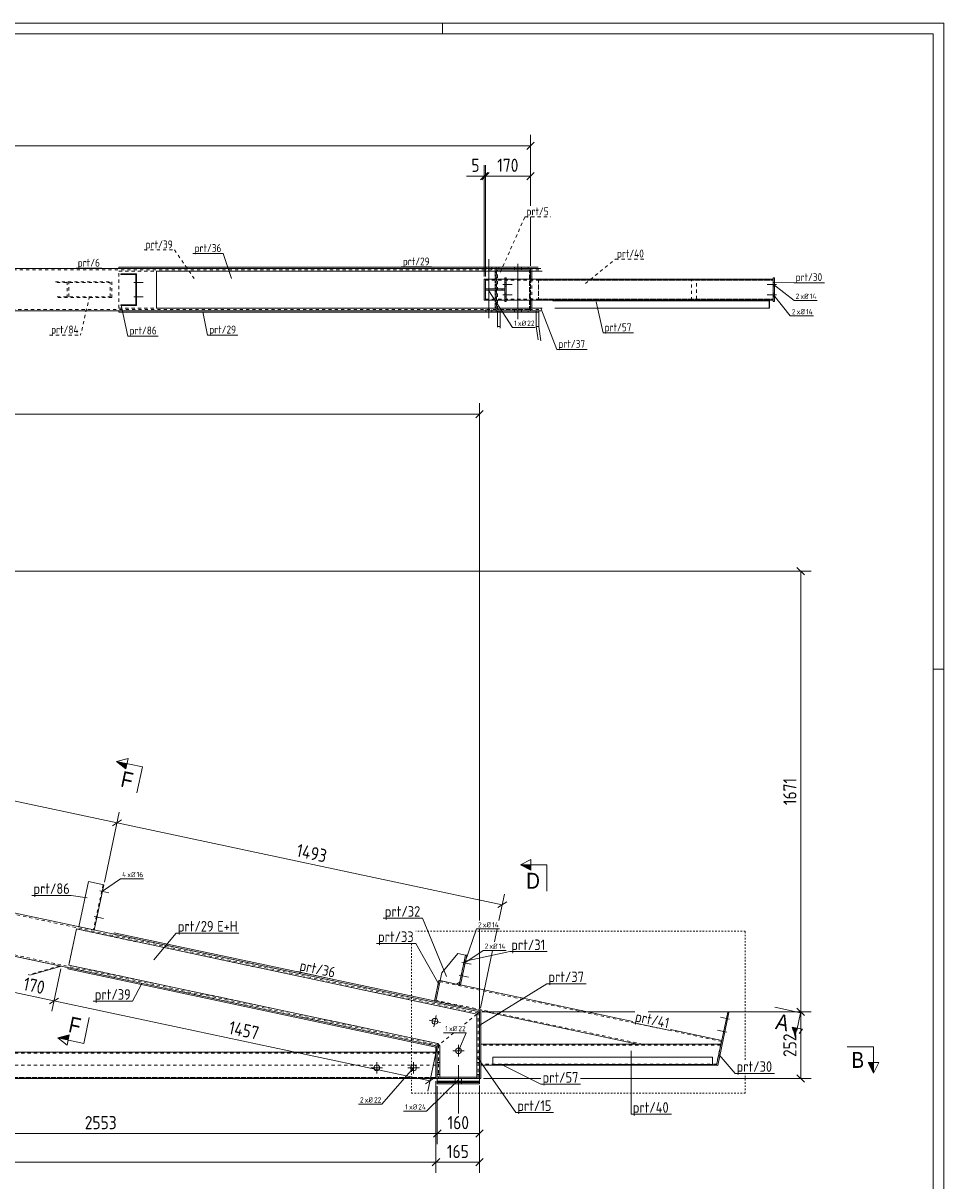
# Model space of a CAD drawing. Header units: millimetres. Extents: x 1 to 1188, y 1 to 840.
# Tile 7 of 7: x 839 to 1188, y 401 to 840. Entities that reach past the tile are written whole.
import ezdxf

# ---------------------------------------------------------------- set-up
doc = ezdxf.new("R2010")
doc.units = ezdxf.units.MM
doc.header["$LTSCALE"] = 0.6
for name, pattern in [('XKITLINE00', [0]), ('XKITLINE01', [4, 1, -1, 1, -1]), ('XKITLINE02', [4, 2, -2])]:
    doc.linetypes.add(name, pattern=pattern)
for name, color, linetype, lineweight in [('Bolt', 7, 'Continuous', 0), ('BoltMark', 3, 'Continuous', 0), ('DrawingSheet', 5, 'Continuous', 0), ('GraphicObject', 6, 'Continuous', 0), ('Part', 2, 'Continuous', 0), ('PartMark', 3, 'Continuous', 0), ('Section', 6, 'Continuous', 0), ('Z-DIMENSIONS', 1, 'Continuous', 0)]:
    doc.layers.add(name, color=color, linetype=linetype, lineweight=lineweight)
doc.styles.add('ARIAL', font='ARIAL.TTF')
doc.styles.add('ISOCPEUR', font='ISOCPEUR.TTF')

msp = doc.modelspace()

# ---------------------------------------------------------------- hatches: boundary and pattern name
at = {"layer": 'Section'}
for points in [[(877.92, 557.28), (874.42, 560.07), (878.33, 559.24)], [(1031.47, 518.83), (1027.47, 520.83), (1031.47, 520.83)], [(1132.46, 458.9), (1131.63, 454.99), (1130.51, 459.32)], [(856.05, 454.42), (852.14, 455.25), (856.47, 456.38)], [(1161.35, 445.87), (1161.35, 441.87), (1159.35, 445.87)]]:
    msp.add_hatch(color=6, dxfattribs=at).paths.add_polyline_path(points, flags=17)

# ---------------------------------------------------------------- linework, layer by layer
at = {"layer": 'Bolt', "color": 4, "linetype": 'XKITLINE00', "lineweight": 0}
for p, q in [((1014.41, 746.95), (1014.41, 747.45)), ((1014.41, 746.45), (1014.41, 746.95)), ((1015.51, 728.2), (1015.51, 750.45)), ((1016.61, 746.95), (1016.61, 747.45)), ((1016.61, 746.45), (1016.61, 746.95)), ((1025.25, 747.45), (1025.25, 746.95)), ((1025.25, 746.95), (1025.25, 746.45)), ((1026.55, 748.7), (1026.55, 727.82)), ((1027.86, 747.45), (1027.86, 746.95)), ((1027.86, 746.95), (1027.86, 746.45)), ((881.69, 742.5), (881.99, 742.5)), ((881.69, 742.5), (881.99, 742.5)), ((880.94, 741.7), (884.49, 741.7)), ((880.94, 741.7), (884.49, 741.7)), ((881.69, 740.9), (881.99, 740.9)), ((881.69, 740.9), (881.99, 740.9)), ((1020.86, 740.95), (1024.41, 740.95)), ((1020.86, 740.95), (1024.41, 740.95)), ((1021.61, 741.65), (1022.11, 741.65)), ((1021.61, 741.65), (1022.11, 741.65)), ((1021.61, 740.25), (1022.11, 740.25)), ((1021.61, 740.25), (1022.11, 740.25)), ((1021.61, 737.65), (1022.11, 737.65)), ((1021.61, 737.65), (1022.11, 737.65)), ((1124.58, 740.95), (1121.03, 740.95)), ((1124.58, 740.95), (1121.03, 740.95)), ((1123.83, 741.65), (1123.33, 741.65)), ((1123.83, 741.65), (1123.33, 741.65)), ((1123.83, 740.25), (1123.33, 740.25)), ((1123.83, 740.25), (1123.33, 740.25)), ((1123.83, 737.65), (1123.33, 737.65)), ((1123.83, 737.65), (1123.33, 737.65)), ((880.94, 736.2), (884.49, 736.2)), ((880.94, 736.2), (884.49, 736.2)), ((881.69, 737), (881.99, 737)), ((881.69, 737), (881.99, 737)), ((881.69, 735.4), (881.99, 735.4)), ((881.69, 735.4), (881.99, 735.4)), ((1020.86, 736.95), (1024.41, 736.95)), ((1020.86, 736.95), (1024.41, 736.95)), ((1021.61, 736.25), (1022.11, 736.25)), ((1021.61, 736.25), (1022.11, 736.25)), ((1124.58, 736.95), (1121.03, 736.95)), ((1124.58, 736.95), (1121.03, 736.95)), ((1123.83, 736.25), (1123.33, 736.25)), ((1123.83, 736.25), (1123.33, 736.25)), ((1014.41, 730.95), (1014.41, 731.45)), ((1014.41, 730.45), (1014.41, 730.95)), ((1016.61, 730.95), (1016.61, 731.45)), ((1016.61, 730.45), (1016.61, 730.95)), ((1025.25, 731.45), (1025.25, 730.95)), ((1025.25, 730.95), (1025.25, 730.45)), ((1027.86, 731.45), (1027.86, 730.95)), ((1027.86, 730.95), (1027.86, 730.45)), ((868.03, 511.01), (871.5, 510.28)), ((868.03, 511.01), (871.5, 510.28)), ((868.6, 510.08), (868.89, 510.01)), ((868.6, 510.08), (868.89, 510.01)), ((868.93, 511.64), (869.22, 511.58)), ((868.93, 511.64), (869.22, 511.58)), ((865.95, 501.23), (869.42, 500.5)), ((865.95, 501.23), (869.42, 500.5)), ((866.85, 501.86), (867.14, 501.8)), ((866.85, 501.86), (867.14, 501.8)), ((866.52, 500.29), (866.81, 500.23)), ((866.52, 500.29), (866.81, 500.23)), ((1005.31, 483.88), (1008.78, 483.15)), ((1005.31, 483.88), (1008.78, 483.15)), ((1005.9, 483.04), (1006.39, 482.94)), ((1005.9, 483.04), (1006.39, 482.94)), ((1006.19, 484.41), (1006.68, 484.31)), ((1006.19, 484.41), (1006.68, 484.31)), ((1004.27, 478.99), (1007.74, 478.25)), ((1004.27, 478.99), (1007.74, 478.25)), ((1005.15, 479.52), (1005.64, 479.42)), ((1005.15, 479.52), (1005.64, 479.42)), ((1004.86, 478.15), (1005.35, 478.05)), ((1004.86, 478.15), (1005.35, 478.05)), ((997.24, 461.07), (992.93, 461.98)), ((995.54, 463.68), (994.63, 459.37)), ((1106.77, 462.32), (1103.29, 463.06)), ((1106.77, 462.32), (1103.29, 463.06)), ((1105.89, 461.79), (1105.4, 461.89)), ((1105.89, 461.79), (1105.4, 461.89)), ((1106.18, 463.16), (1105.69, 463.26)), ((1106.18, 463.16), (1105.69, 463.26)), ((1105.73, 457.43), (1102.25, 458.17)), ((1105.73, 457.43), (1102.25, 458.17)), ((1104.85, 456.9), (1104.36, 457)), ((1104.85, 456.9), (1104.36, 457)), ((1105.14, 458.27), (1104.65, 458.37)), ((1105.14, 458.27), (1104.65, 458.37)), ((1004, 452.55), (1004, 448.15)), ((1006.2, 450.35), (1001.8, 450.35)), ((970.8, 443.87), (975.2, 443.87)), ((973, 441.67), (973, 446.07)), ((984.8, 443.87), (989.2, 443.87)), ((987, 441.67), (987, 446.07)), ((1004, 426.6), (1004, 444.87)), ((1002.8, 438.87), (1002.8, 439.87)), ((1005.2, 438.88), (1005.2, 439.88))]:
    msp.add_line(p, q, dxfattribs=at)
for centre in [(995.09, 461.52), (1004, 450.35), (973, 443.87), (987, 443.87)]:
    msp.add_circle(centre, 1.1, dxfattribs=at)
at = {"layer": 'BoltMark', "color": 4, "linetype": 'XKITLINE00', "lineweight": 0}
for p, q in [((1015.51, 738.45), (1024.46, 724.62)), ((1123.43, 740.95), (1131.22, 734.85)), ((1123.43, 736.95), (1129.79, 728.98)), ((1131.22, 734.85), (1139.98, 734.85)), ((1129.79, 728.98), (1138.55, 728.98)), ((1024.46, 724.62), (1033.04, 724.62)), ((869.01, 510.81), (875.89, 515.57)), ((875.89, 515.57), (884.65, 515.57)), ((1006.44, 483.64), (1010.8, 496.53)), ((1010.8, 496.53), (1019.56, 496.53)), ((1006.44, 483.64), (1013.32, 488.41)), ((1013.32, 488.41), (1022.08, 488.41)), ((998.37, 457.18), (1006.95, 457.18)), ((1004, 450.35), (1006.95, 457.18)), ((987, 443.87), (974.97, 430.11)), ((1004, 439.37), (991.93, 427.47)), ((966.04, 430.11), (974.97, 430.11)), ((983.17, 427.47), (991.93, 427.47))]:
    msp.add_line(p, q, dxfattribs=at)
at = {"layer": 'DrawingSheet', "color": 2, "linetype": 'XKITLINE00', "lineweight": 0}
for p, q in [((1188, 840), (1, 840)), ((998, 836), (998, 840)), ((1188, 1), (1188, 840)), ((1188, 595), (1184, 595))]:
    msp.add_line(p, q, dxfattribs=at)
at = {"layer": 'DrawingSheet', "color": 3, "linetype": 'XKITLINE00', "lineweight": 0}
for p, q in [((1184, 836), (5, 836)), ((1184, 5), (1184, 836))]:
    msp.add_line(p, q, dxfattribs=at)
at = {"layer": 'GraphicObject', "color": 4, "linetype": 'XKITLINE01', "lineweight": 0}
for p, q in [((1112.74, 495.69), (987.85, 495.69)), ((1112.74, 446.97), (1112.74, 495.69)), ((986.14, 490.99), (986.14, 434.23)), ((1112.74, 434.23), (1112.74, 441.77)), ((986.14, 434.23), (1112.74, 434.23))]:
    msp.add_line(p, q, dxfattribs=at)
at = {"layer": 'Part', "color": 2, "linetype": 'XKITLINE00', "lineweight": 0}
for p, q in [((227.49, 746.95), (1031.28, 746.95)), ((875.28, 747.45), (1034.17, 747.45)), ((875.28, 747.45), (875.28, 746.95)), ((1030.47, 746.95), (1030.47, 747.45)), ((1031.28, 746.95), (1031.28, 745.95)), ((1031.28, 746.95), (1031.28, 745.95)), ((1031.28, 746.95), (1035.19, 746.95)), ((875.99, 744.65), (875.99, 744.95)), ((875.99, 744.95), (881.99, 744.95)), ((881.69, 744.65), (875.99, 744.65)), ((881.69, 733.25), (881.69, 744.65)), ((881.99, 744.95), (881.99, 732.95)), ((889.58, 745.95), (889.58, 745.95)), ((889.58, 731.95), (889.58, 745.95)), ((889.58, 745.95), (1031.28, 745.95)), ((1013.77, 734.95), (1013.77, 742.95)), ((1014.27, 742.95), (1013.77, 742.95)), ((1014.27, 742.95), (1014.27, 739.2)), ((1014.27, 742.95), (1021.61, 742.95)), ((1014.27, 742.95), (1014.27, 739.2)), ((1021.61, 734.45), (1021.61, 743.45)), ((1022.11, 743.45), (1021.61, 743.45)), ((1022.11, 734.45), (1022.11, 743.45)), ((1022.11, 742.95), (1123.33, 742.95)), ((1035.7, 745.95), (1031.28, 745.95)), ((1031.28, 745.95), (1031.28, 742.95)), ((1031.77, 745.95), (1031.77, 742.95)), ((1123.33, 734.45), (1123.33, 743.45)), ((1123.83, 743.45), (1123.33, 743.45)), ((1123.83, 734.45), (1123.83, 743.45)), ((1014.27, 739.2), (1014.27, 739.2)), ((1014.27, 739.2), (1021.61, 739.2)), ((1014.27, 739.2), (1014.27, 738.7)), ((1014.27, 734.95), (1014.27, 738.7)), ((1014.27, 738.7), (1014.27, 738.7)), ((1014.27, 738.7), (1021.61, 738.7)), ((1014.27, 734.95), (1014.27, 738.7)), ((1018.61, 738.7), (1018.61, 739.2)), ((1021.61, 739.2), (1021.61, 738.7)), ((875.99, 732.95), (875.99, 733.25)), ((875.99, 733.25), (881.69, 733.25)), ((1013.77, 734.95), (1014.27, 734.95)), ((1014.27, 734.95), (1021.61, 734.95)), ((1021.61, 734.45), (1022.11, 734.45)), ((1022.11, 734.95), (1123.33, 734.95)), ((1031.28, 731.95), (1031.28, 734.95)), ((1031.77, 731.95), (1031.77, 734.95)), ((1039.75, 734.65), (1039.75, 734.95)), ((1121.8, 734.65), (1039.75, 734.65)), ((1121.24, 734.65), (1121.24, 734.95)), ((1121.8, 731.95), (1121.8, 734.65)), ((1121.86, 734.95), (1121.86, 731.95)), ((1123.33, 734.45), (1123.83, 734.45)), ((227.49, 730.95), (1031.28, 730.95)), ((875.28, 730.45), (875.28, 730.95)), ((875.28, 730.45), (1033.47, 730.45)), ((881.99, 732.95), (875.99, 732.95)), ((889.58, 731.95), (889.58, 731.95)), ((889.58, 731.95), (1031.28, 731.95)), ((1018.79, 724.95), (1018.79, 730.45)), ((1019.77, 724.95), (1019.77, 730.45)), ((1030.47, 730.45), (1030.47, 730.95)), ((1031.28, 731.95), (1035.7, 731.95)), ((1031.28, 730.95), (1031.28, 731.95)), ((1031.28, 730.95), (1031.28, 731.95)), ((1031.28, 730.95), (1035.19, 730.95)), ((1033.46, 724.95), (1033.46, 730.95)), ((1034.44, 724.95), (1034.44, 730.95)), ((1034.44, 730.95), (1035.19, 730.95)), ((1040.58, 731.95), (1121.86, 731.95)), ((1018.79, 724.95), (1019.77, 724.95)), ((1018.83, 724.68), (1018.79, 724.95)), ((1019.85, 724.36), (1019.77, 724.95)), ((1033.46, 724.95), (1034.44, 724.95)), ((1034.16, 719.9), (1033.46, 724.95)), ((1035.19, 719.58), (1034.44, 724.95)), ((995.97, 452.13), (222.42, 616.55)), ((1011.97, 465.09), (368.06, 601.95)), ((863.71, 514.49), (860.07, 497.37)), ((869.58, 513.24), (863.71, 514.49)), ((865.94, 496.13), (869.58, 513.24)), ((859.17, 496.54), (856.26, 482.85)), ((1010.97, 464.28), (859.17, 496.54)), ((873.48, 495.04), (873.37, 494.55)), ((873.37, 494.55), (1011.97, 465.09)), ((873.48, 495.04), (1012.08, 465.58)), ((997.73, 479.87), (1003.73, 487.29)), ((1003.73, 487.29), (1006.67, 486.66)), ((1006.67, 486.66), (1004.28, 475.41)), ((1007.16, 486.56), (1004.77, 475.31)), ((1007.16, 486.56), (1006.67, 486.66)), ((853.46, 482.42), (841.48, 478.96)), ((856.06, 481.87), (855.95, 481.38)), ((855.95, 481.38), (995.47, 451.73)), ((856.26, 482.85), (996.18, 453.11)), ((997.1, 476.94), (997.73, 479.87)), ((996.61, 477.04), (994.95, 469.22)), ((995.44, 469.11), (997.1, 476.94)), ((997.1, 476.94), (995.44, 469.11)), ((997.1, 476.94), (996.61, 477.04)), ((1004.28, 475.41), (997.1, 476.94)), ((1004.49, 476.39), (1003.3, 475.62)), ((1004.77, 475.31), (1004.28, 475.41)), ((1070.07, 461.43), (1004.77, 475.31)), ((1011.97, 465.09), (1012.08, 465.58)), ((1071.85, 452.87), (1012.08, 465.58)), ((1011.97, 465.09), (1010.97, 464.28)), ((1011.97, 465.09), (1010.97, 464.28)), ((1010.97, 449.87), (1010.97, 464.28)), ((1011.97, 439.87), (1011.97, 465.09)), ((1011.97, 465.09), (1012.47, 465.09)), ((1012.47, 465.09), (1012.47, 439.87)), ((1101.78, 444.87), (1106.06, 465.02)), ((1106.55, 464.92), (1102.27, 444.77)), ((1106.06, 465.02), (1106.55, 464.92)), ((1103.78, 454.26), (1084.36, 458.39)), ((995.47, 451.73), (995.58, 452.21)), ((996.58, 452.62), (995.97, 452.13)), ((996.58, 452.62), (995.97, 452.13)), ((996.97, 452.13), (996.18, 453.11)), ((1103.48, 452.87), (1012.47, 452.87)), ((1103.48, 452.87), (1071.85, 452.87)), ((995.47, 449.87), (549.75, 449.87)), ((995.47, 451.73), (995.47, 439.87)), ((995.97, 451.73), (995.47, 451.73)), ((995.97, 452.13), (995.97, 449.87)), ((995.97, 439.87), (995.97, 449.87)), ((995.97, 449.87), (996.97, 449.87)), ((996.97, 452.13), (996.97, 440.37)), ((996.97, 449.87), (996.97, 439.87)), ((1010.97, 439.87), (1010.97, 449.87)), ((1010.97, 449.87), (1011.97, 449.87)), ((1011.97, 449.87), (1011.97, 439.87)), ((1016.97, 447.87), (1016.97, 444.87)), ((1016.97, 447.87), (1100.28, 447.87)), ((1100.28, 447.87), (1100.28, 444.87)), ((995.97, 445.87), (996.97, 445.87)), ((1010.97, 445.87), (1011.97, 445.87)), ((1016.97, 444.87), (1012.47, 444.87)), ((1100.28, 445.17), (1016.97, 445.17)), ((1100.28, 444.87), (1016.97, 444.87)), ((1101.78, 444.87), (1100.28, 444.87)), ((1102.27, 444.77), (1101.78, 444.87)), ((995.47, 439.87), (75.5, 439.87)), ((995.97, 439.87), (995.47, 439.87)), ((995.97, 439.88), (995.97, 438.88)), ((995.97, 439.88), (1011.97, 439.88)), ((996.97, 439.87), (995.97, 439.87)), ((1010.97, 440.37), (996.97, 440.37)), ((1011.97, 439.87), (1010.97, 439.87)), ((1011.97, 439.88), (1011.97, 438.88)), ((1011.97, 439.87), (1011.97, 439.87)), ((1011.97, 439.87), (1011.97, 439.87)), ((1012.47, 439.87), (1011.97, 439.87)), ((995.97, 438.88), (1011.97, 438.88)), ((995.97, 438.87), (995.97, 438.87)), ((995.97, 438.87), (1011.94, 438.87)), ((995.97, 438.67), (995.97, 438.87)), ((995.97, 438.87), (995.97, 438.87)), ((995.97, 438.87), (1011.94, 438.87)), ((995.97, 437.87), (995.97, 438.87)), ((995.97, 438.87), (1011.97, 438.87)), ((1011.94, 438.67), (995.97, 438.67)), ((995.97, 438.67), (995.97, 438.67)), ((995.97, 438.67), (1011.94, 438.67)), ((995.97, 438.37), (995.97, 438.67)), ((1011.94, 438.37), (995.97, 438.37)), ((995.97, 438.37), (995.97, 438.37)), ((995.97, 437.87), (995.97, 438.37)), ((1011.94, 438.37), (995.97, 438.37)), ((1011.94, 437.87), (995.97, 437.87)), ((1011.94, 437.87), (995.97, 437.87)), ((1011.94, 438.87), (1011.94, 438.67)), ((1011.94, 438.87), (1011.94, 437.87)), ((1011.94, 438.67), (1011.94, 438.37)), ((1011.94, 437.87), (1011.94, 438.37))]:
    msp.add_line(p, q, dxfattribs=at)
at = {"layer": 'Part', "color": 7, "linetype": 'XKITLINE02', "lineweight": 0}
for p, q in [((1030.88, 746.45), (227.49, 746.45)), ((875.28, 746.95), (1034.17, 746.95)), ((1018.33, 746.95), (1018.33, 747.45)), ((1018.33, 730.95), (1018.33, 746.95)), ((1031.28, 746.95), (1018.33, 746.95)), ((1018.33, 746.95), (1018.33, 730.95)), ((1018.33, 746.95), (1018.83, 746.95)), ((1018.73, 731.45), (1018.73, 746.45)), ((1018.73, 746.45), (1019.34, 746.45)), ((1018.73, 731.45), (1018.73, 746.45)), ((1018.73, 746.45), (1030.88, 746.45)), ((1019.3, 746.95), (1019.3, 747.45)), ((1030.88, 731.45), (1030.88, 746.45)), ((1030.88, 746.45), (1034.68, 746.45)), ((1030.88, 746.45), (1030.88, 731.45)), ((851.18, 741.95), (872.63, 741.95)), ((855.65, 735.95), (855.65, 741.95)), ((872.63, 735.95), (872.63, 741.95)), ((875.28, 731.95), (875.28, 745.95)), ((875.28, 745.95), (1017.92, 745.95)), ((889.58, 745.95), (889.58, 731.95)), ((889.58, 745.95), (889.58, 745.95)), ((1013.77, 742.95), (1013.77, 734.95)), ((1014.27, 734.95), (1014.27, 742.95)), ((1014.27, 734.95), (1014.27, 742.95)), ((1014.27, 742.55), (1014.27, 742.55)), ((1014.27, 742.55), (1123.33, 742.55)), ((1017.92, 731.95), (1017.92, 745.95)), ((1018.83, 745.95), (1017.92, 745.95)), ((1017.92, 745.95), (1017.92, 731.95)), ((1017.98, 743.95), (1018.31, 743.95)), ((1018.31, 743.95), (1018.32, 743.95)), ((1018.31, 743.95), (1018.31, 733.95)), ((1018.41, 745.95), (1018.41, 731.95)), ((1021.61, 743.45), (1021.61, 734.45)), ((1021.61, 742.95), (1022.11, 742.95)), ((1022.11, 734.45), (1022.11, 743.45)), ((1031.28, 745.95), (1031.28, 731.95)), ((1031.28, 731.95), (1031.28, 745.95)), ((1031.28, 745.95), (1031.28, 731.95)), ((1031.28, 745.95), (1031.28, 731.95)), ((1031.28, 742.95), (1031.28, 734.95)), ((1031.77, 742.95), (1031.77, 734.95)), ((1034.31, 742.95), (1123.33, 742.95)), ((1034.31, 734.95), (1034.31, 742.95)), ((1034.39, 742.55), (1034.39, 735.35)), ((1034.39, 742.55), (1123.33, 742.55)), ((1092.4, 734.95), (1092.4, 742.95)), ((1094.28, 735.35), (1094.28, 742.55)), ((1123.33, 743.45), (1123.33, 734.45)), ((1123.33, 742.55), (1123.33, 742.95)), ((1123.33, 734.95), (1123.33, 742.95)), ((1123.33, 734.95), (1123.33, 742.95)), ((1123.33, 742.95), (1123.33, 734.95)), ((1123.33, 742.55), (1123.33, 742.55)), ((1123.83, 734.45), (1123.83, 743.45)), ((851.82, 741.65), (871.99, 741.65)), ((856.29, 736.25), (856.29, 741.65)), ((871.99, 736.25), (871.99, 741.65)), ((1014.27, 739.2), (1014.27, 738.7)), ((1014.27, 738.7), (1014.27, 739.2)), ((1014.27, 739.2), (1014.27, 738.7)), ((1020.61, 738.7), (1020.61, 739.2)), ((1021.61, 738.7), (1021.61, 739.2)), ((872.63, 735.95), (851.18, 735.95)), ((851.82, 736.25), (871.99, 736.25)), ((1014.27, 735.35), (1014.27, 735.35)), ((1014.27, 735.35), (1123.33, 735.35)), ((1017.98, 733.95), (1018.32, 733.95)), ((1021.61, 734.95), (1022.11, 734.95)), ((1123.33, 734.95), (1034.31, 734.95)), ((1034.39, 735.35), (1123.33, 735.35)), ((1039.75, 734.95), (1121.86, 734.95)), ((1123.33, 734.95), (1123.33, 735.35)), ((227.49, 731.45), (1030.88, 731.45)), ((875.28, 731.95), (1017.92, 731.95)), ((875.28, 730.95), (1034.17, 730.95)), ((889.58, 731.95), (889.58, 731.95)), ((1017.92, 731.95), (1018.83, 731.95)), ((1018.33, 730.45), (1018.33, 730.95)), ((1018.33, 730.95), (1031.28, 730.95)), ((1018.33, 730.95), (1018.83, 730.95)), ((1018.73, 731.45), (1019.34, 731.45)), ((1030.88, 731.45), (1018.73, 731.45)), ((1018.79, 730.45), (1018.79, 730.95)), ((1018.79, 730.95), (1018.83, 730.95)), ((1019.85, 730.95), (1018.79, 730.95)), ((1019.3, 730.45), (1019.3, 730.95)), ((1019.77, 730.45), (1019.77, 730.95)), ((1030.88, 731.45), (1034.68, 731.45)), ((1033.46, 730.95), (1033.46, 730.95)), ((1033.46, 730.95), (1034.44, 730.95)), ((1033.47, 730.45), (1034.17, 730.45)), ((1011.47, 464.68), (225.64, 631.71)), ((996.47, 452.54), (222.53, 617.04)), ((869.28, 513.3), (865.64, 496.19)), ((859.17, 496.54), (856.26, 482.85)), ((1010.97, 464.28), (859.17, 496.54)), ((860.07, 497.37), (865.94, 496.12)), ((860.07, 497.37), (860.07, 497.37)), ((860.07, 497.37), (860.07, 497.37)), ((860.07, 497.37), (860.07, 497.37)), ((860.07, 497.37), (860.07, 497.37)), ((865.94, 496.12), (865.94, 496.13)), ((865.94, 496.13), (865.94, 496.12)), ((836.85, 485.95), (853.46, 482.42)), ((1006.67, 486.66), (1004.49, 476.39)), ((852.84, 482.55), (840.85, 479.09)), ((856.06, 481.87), (995.58, 452.21)), ((856.26, 482.85), (996.18, 453.11)), ((1103.69, 453.87), (997.02, 476.55)), ((1003.3, 475.62), (997.1, 476.94)), ((1004.77, 475.31), (1004.28, 475.41)), ((994.95, 469.22), (995.44, 469.11)), ((1012.08, 465.58), (995.44, 469.11)), ((1073.78, 452.87), (995.52, 469.5)), ((1010.97, 464.28), (1006.16, 460.38)), ((1010.97, 464.28), (1006.16, 460.38)), ((1010.97, 440.37), (1010.97, 464.28)), ((1011.47, 439.87), (1011.47, 464.68)), ((1011.97, 439.87), (1011.97, 465.09)), ((1002.21, 457.18), (996.58, 452.62)), ((1002.21, 457.18), (996.58, 452.62)), ((996.18, 453.11), (996.97, 452.13)), ((996.47, 452.54), (996.47, 439.87)), ((1012.47, 444.87), (1012.47, 452.87)), ((1103.39, 452.47), (1012.47, 452.47)), ((1103.48, 452.87), (1101.78, 444.87)), ((1103.48, 452.87), (1103.78, 454.26)), ((995.47, 449.47), (549.75, 449.47)), ((995.47, 439.87), (995.47, 449.87)), ((995.97, 451.73), (995.97, 439.87)), ((995.97, 449.87), (995.97, 439.87)), ((996.97, 452.13), (996.97, 440.37)), ((1010.97, 440.37), (1010.97, 449.87)), ((995.47, 444.87), (81.5, 444.87)), ((995.47, 444.87), (995.47, 439.87)), ((1101.86, 445.27), (1012.47, 445.27)), ((1100.28, 444.87), (1016.97, 444.87)), ((995.47, 440.27), (75.5, 440.27)), ((81.5, 440.17), (995.47, 440.17)), ((995.47, 439.87), (81.5, 439.87)), ((995.97, 441.37), (996.97, 441.37)), ((995.97, 439.87), (995.97, 439.88)), ((1011.97, 439.87), (995.97, 439.87)), ((995.97, 439.87), (1011.97, 439.87)), ((1011.97, 439.87), (995.97, 439.87)), ((995.97, 439.87), (995.97, 439.87)), ((995.97, 439.87), (995.97, 439.87)), ((995.97, 439.87), (995.97, 439.87)), ((996.47, 439.87), (996.47, 439.87)), ((996.97, 440.37), (1010.97, 440.37)), ((1010.97, 441.37), (1011.97, 441.37)), ((1010.97, 440.37), (1010.97, 440.37)), ((1010.97, 440.37), (1010.97, 440.37)), ((1011.47, 439.87), (1011.47, 439.87)), ((995.97, 438.88), (995.97, 438.87)), ((995.97, 438.87), (995.97, 438.88)), ((995.97, 438.67), (995.97, 438.87)), ((995.97, 438.87), (995.97, 438.67)), ((995.97, 438.67), (995.97, 438.87)), ((995.97, 437.87), (995.97, 438.87)), ((995.97, 438.87), (995.97, 437.87)), ((995.97, 437.87), (995.97, 438.87)), ((995.97, 438.37), (995.97, 438.67)), ((995.97, 438.67), (995.97, 438.37)), ((995.97, 438.37), (995.97, 438.67)), ((995.97, 438.37), (995.97, 437.87)), ((995.97, 437.87), (995.97, 438.37)), ((995.97, 437.87), (995.97, 438.37)), ((1004.07, 438.67), (1004.07, 438.87)), ((1004.07, 438.87), (1004.07, 438.67)), ((1004.07, 437.87), (1004.07, 438.87)), ((1004.07, 438.87), (1004.07, 437.87)), ((1004.07, 438.37), (1004.07, 438.67)), ((1004.07, 438.67), (1004.07, 438.37)), ((1004.07, 437.87), (1004.07, 438.37)), ((1004.07, 437.87), (1004.07, 438.37)), ((1005.17, 438.67), (1005.17, 438.87)), ((1005.17, 437.87), (1005.17, 438.87)), ((1005.17, 438.37), (1005.17, 438.67)), ((1005.17, 437.87), (1005.17, 438.37)), ((1011.94, 437.87), (1011.94, 438.37)), ((1011.97, 438.88), (1011.97, 438.87)), ((1011.97, 438.87), (1011.97, 438.88))]:
    msp.add_line(p, q, dxfattribs=at)
at = {"layer": 'PartMark', "color": 7, "linetype": 'XKITLINE02', "lineweight": 0}
for p, q in [((1019.88, 745.58), (1029.19, 766.55)), ((1029.19, 766.55), (1038.9, 766.55)), ((884.83, 754.01), (896.34, 754.01)), ((903.84, 743.12), (896.34, 754.01)), ((1052.14, 741.32), (1063.46, 750.53)), ((1063.46, 750.53), (1075.23, 750.53)), ((864.12, 736.38), (860.75, 721.72)), ((848.98, 721.72), (860.75, 721.72))]:
    msp.add_line(p, q, dxfattribs=at)
at = {"layer": 'PartMark', "color": 7, "linetype": 'XKITLINE00', "lineweight": 0}
for p, q in [((903.34, 752.61), (914.85, 752.61)), ((917.95, 743.12), (914.85, 752.61)), ((859.07, 747.05), (868.78, 747.05)), ((982.3, 747.55), (993.81, 747.55)), ((1123.46, 741.62), (1131.19, 741.59)), ((1131.19, 741.59), (1142.7, 741.59)), ((876.1, 733.12), (878.68, 721.36)), ((1056.2, 734.32), (1058.79, 722.56)), ((907.09, 730.58), (908.9, 721.72)), ((1035.19, 731.95), (1041.28, 716.28)), ((878.68, 721.36), (890.2, 721.36)), ((908.9, 721.72), (920.41, 721.72)), ((1058.79, 722.56), (1070.3, 722.56)), ((1041.28, 716.28), (1052.79, 716.28)), ((842.25, 509.23), (857.2, 509.23)), ((863.27, 508.33), (857.2, 509.23)), ((975.45, 500.59), (990.4, 500.59)), ((999.48, 478.52), (990.4, 500.59)), ((888.56, 484.8), (896.99, 494.95)), ((896.99, 494.95), (920.7, 494.95)), ((972.9, 490.99), (987.85, 490.99)), ((996.64, 475.41), (987.85, 490.99)), ((1006.55, 484.34), (1023.42, 487.93)), ((1023.42, 487.93), (1037.68, 487.93)), ((942.82, 480.4), (957.44, 477.29)), ((883.93, 475.81), (880.47, 469.11)), ((1012.1, 460.02), (1037.47, 475.79)), ((1037.47, 475.79), (1052.42, 475.79)), ((865.52, 469.11), (880.47, 469.11)), ((1069.99, 461.04), (1084.27, 458)), ((1011.2, 447.84), (1025.71, 426.93)), ((1069.46, 450.36), (1069.46, 426.27)), ((1102.77, 448.87), (1108.84, 441.77)), ((1020.62, 445.04), (1035.27, 437.65)), ((1108.84, 441.77), (1123.79, 441.77)), ((1035.27, 437.65), (1050.22, 437.65)), ((1025.71, 426.93), (1039.98, 426.93)), ((1069.46, 426.27), (1084.75, 426.27))]:
    msp.add_line(p, q, dxfattribs=at)
at = {"layer": 'Section', "color": 6, "linetype": 'XKITLINE00', "lineweight": 0}
for p, q in [((874.42, 560.07), (878.75, 561.2)), ((874.42, 560.07), (877.92, 557.28)), ((884.2, 557.99), (874.42, 560.07)), ((877.92, 557.28), (878.75, 561.2)), ((884.2, 557.99), (882.12, 548.21)), ((1027.47, 520.83), (1031.47, 522.83)), ((1031.47, 518.83), (1031.47, 522.83)), ((1027.47, 520.83), (1031.47, 518.83)), ((1037.47, 520.83), (1027.47, 520.83)), ((1037.47, 520.83), (1037.47, 510.83)), ((1133.71, 464.77), (1123.93, 466.85)), ((861.92, 453.17), (864, 462.95)), ((1133.71, 464.77), (1132.27, 457.99)), ((1130.51, 459.32), (1134.42, 458.49)), ((1130.85, 457.99), (1130.51, 459.32)), ((1134.42, 458.49), (1133.13, 456.87)), ((852.14, 455.25), (856.47, 456.38)), ((855.64, 452.46), (852.14, 455.25)), ((861.92, 453.17), (852.14, 455.25)), ((856.47, 456.38), (855.64, 452.46)), ((1161.35, 451.87), (1151.35, 451.87)), ((1161.35, 451.87), (1161.35, 441.87)), ((1159.35, 445.87), (1163.35, 445.87)), ((1161.35, 441.87), (1159.35, 445.87)), ((1163.35, 445.87), (1161.35, 441.87))]:
    msp.add_line(p, q, dxfattribs=at)
at = {"layer": 'Z-DIMENSIONS', "color": 7, "linetype": 'XKITLINE00', "lineweight": 0}
for p, q in [((1032.7, 794.93), (1029.87, 792.1)), ((1031.28, 770.75), (1031.28, 797.62)), ((227.49, 793.52), (1031.28, 793.52)), ((1013.77, 743.95), (1013.77, 786.11)), ((1014.27, 743.95), (1014.27, 786.11)), ((1014.27, 743.95), (1014.27, 786.11)), ((1031.28, 770.75), (1031.28, 786.11)), ((1013.77, 782.01), (1007.01, 782.01)), ((1013.77, 782.01), (1007.01, 782.01)), ((1015.19, 783.42), (1012.36, 780.6)), ((1015.69, 783.42), (1012.86, 780.6)), ((1015.69, 783.42), (1012.86, 780.6)), ((1013.77, 782.01), (1014.27, 782.01)), ((1014.27, 782.01), (1031.28, 782.01)), ((1032.7, 783.42), (1029.87, 780.6)), ((1031.28, 747.95), (1031.28, 766.55)), ((1031.28, 747.95), (1031.28, 766.55)), ((1011.97, 499.73), (1011.97, 695.85)), ((225.78, 691.75), (1011.97, 691.75)), ((1013.39, 693.16), (1010.56, 690.34)), ((226.75, 632.2), (1137.73, 632.2)), ((1132.32, 633.61), (1135.15, 630.79)), ((1133.73, 465.09), (1133.73, 632.2)), ((737.64, 565.9), (874.58, 536.79)), ((869.78, 514.22), (875.43, 540.8)), ((869.78, 514.22), (875.43, 540.8)), ((876.26, 537.88), (872.9, 535.7)), ((876.26, 537.88), (872.9, 535.7)), ((874.58, 536.79), (1020.62, 505.75)), ((1019.34, 499.73), (1021.47, 509.76)), ((1022.29, 506.84), (1018.94, 504.66)), ((1011.97, 466.09), (1011.97, 496.53)), ((1017.61, 491.61), (1018.66, 496.53)), ((1012.29, 466.55), (1016.93, 488.41)), ((853.25, 481.44), (849.83, 465.33)), ((853.25, 481.44), (849.83, 465.33)), ((834.05, 472.77), (850.66, 469.24)), ((852.34, 470.33), (848.98, 468.15)), ((852.34, 470.33), (848.98, 468.16)), ((850.66, 469.24), (993.17, 438.95)), ((1132.32, 466.5), (1135.15, 463.67)), ((1132.32, 466.5), (1135.15, 463.67)), ((1012.97, 465.09), (1070.85, 465.09)), ((1012.97, 465.09), (1070.85, 465.09)), ((1075.94, 465.09), (1137.73, 465.09)), ((1075.94, 465.09), (1137.73, 465.09)), ((1133.73, 439.87), (1133.73, 465.09)), ((995.77, 451.15), (992.34, 435.04)), ((994.85, 440.04), (991.49, 437.86)), ((1013.47, 439.87), (1035.27, 439.87)), ((1050.22, 439.87), (1137.73, 439.87)), ((1132.32, 441.29), (1135.15, 438.46)), ((995.47, 438.87), (995.47, 404.07)), ((995.47, 438.87), (995.47, 404.07)), ((995.97, 436.87), (995.97, 415)), ((995.97, 436.87), (995.97, 415)), ((1011.94, 437.12), (1011.94, 415)), ((1011.94, 436.87), (1011.94, 404.07)), ((740.71, 419), (995.97, 419)), ((997.38, 420.41), (994.56, 417.58)), ((997.38, 420.41), (994.56, 417.58)), ((995.97, 419), (1011.94, 419)), ((1013.35, 420.41), (1010.53, 417.58)), ((996.89, 409.49), (994.06, 406.66)), ((996.89, 409.49), (994.06, 406.66)), ((1013.35, 409.49), (1010.53, 406.66)), ((75.5, 408.07), (995.47, 408.07)), ((995.47, 408.07), (1011.94, 408.07))]:
    msp.add_line(p, q, dxfattribs=at)
at = {"layer": 'Z-DIMENSIONS', "color": 3}
for p in [(1031.28, 793.52), (1013.77, 782.01), (1014.27, 782.01), (1014.27, 782.01), (1031.28, 782.01), (1011.97, 691.75), (1133.73, 632.2), (874.58, 536.79), (874.58, 536.79), (1020.62, 505.75), (850.66, 469.24), (850.66, 469.24), (1133.73, 465.09), (1133.73, 465.09), (1133.73, 439.87), (993.17, 438.95), (995.97, 419), (995.97, 419), (1011.94, 419), (995.47, 408.07), (995.47, 408.07), (1011.94, 408.07)]:
    msp.add_point(p, dxfattribs=at)

# ---------------------------------------------------------------- texts
at = {"layer": 'BoltMark', "color": 4, "style": 'ISOCPEUR', "width": 0.85}
for s, p in [('2', (1131.82, 735.45)), ('xØ', (1133.63, 735.45)), ('14', (1137.15, 735.45)), ('2', (1130.39, 729.58)), ('xØ', (1132.2, 729.58)), ('14', (1135.72, 729.58)), ('1', (1025.06, 725.22)), ('xØ', (1026.52, 725.22)), ('22', (1030.04, 725.22)), ('4', (876.49, 516.17)), ('xØ', (878.46, 516.17)), ('16', (881.98, 516.17)), ('2', (1011.4, 497.13)), ('xØ', (1013.2, 497.13)), ('14', (1016.72, 497.13)), ('2', (1013.92, 489.01)), ('xØ', (1015.72, 489.01)), ('14', (1019.24, 489.01)), ('1', (998.97, 457.78)), ('xØ', (1000.43, 457.78)), ('22', (1003.95, 457.78)), ('2', (966.64, 430.71)), ('xØ', (968.44, 430.71)), ('22', (971.96, 430.71)), ('1', (983.77, 428.07)), ('xØ', (985.23, 428.07)), ('24', (988.75, 428.07))]:
    msp.add_text(s, height=2, dxfattribs=at).set_placement(p)
at = {"layer": 'PartMark', "color": 3, "style": 'ISOCPEUR', "width": 0.85}
for s, height, p in [('prt/5', 3, (1029.79, 767.15)), ('prt/39', 3, (885.43, 754.61)), ('prt/36', 3, (903.94, 753.21)), ('prt/6', 3, (859.67, 747.65)), ('prt/29', 3, (982.9, 748.15)), ('prt/40', 3, (1064.06, 751.13)), ('prt/30', 3, (1131.79, 742.19)), ('prt/84', 3, (849.58, 722.32)), ('prt/86', 3, (879.28, 721.96)), ('prt/29', 3, (909.5, 722.32)), ('prt/57', 3, (1059.39, 723.16)), ('prt/37', 3, (1041.88, 716.88)), ('prt/86', 4, (842.85, 509.83)), ('prt/32', 4, (976.05, 501.19)), ('prt/29', 4, (897.59, 495.55)), ('E+H', 4, (912.54, 495.55)), ('prt/33', 4, (973.5, 491.59)), ('prt/31', 4, (1024.02, 488.53)), ('prt/37', 4, (1038.07, 476.39)), ('prt/39', 4, (866.12, 469.71)), ('prt/30', 4, (1109.44, 442.37)), ('prt/57', 4, (1035.87, 438.25)), ('prt/15', 4, (1026.31, 427.53)), ('prt/40', 4, (1070.06, 426.87))]:
    msp.add_text(s, height=height, dxfattribs=at).set_placement(p)
for s, rotation, p in [('prt/36', -12.0035, (943.53, 480.86)), ('prt/41', -11.9977, (1070.7, 461.5))]:
    msp.add_text(s, height=4, rotation=rotation, dxfattribs=at).set_placement(p)
at = {"layer": 'Section', "color": 6, "style": 'ARIAL', "width": 0.85}
for s, p in [('F', (875.59, 550.62)), ('F', (855.81, 457.54)), ('A', (1123.89, 458.68))]:
    msp.add_text(s, height=6, rotation=-11.9977, dxfattribs=at).set_placement(p)
for s, p in [('D', (1029.7, 511.83)), ('B', (1153.02, 443.87))]:
    msp.add_text(s, height=6, dxfattribs=at).set_placement(p)
at = {"layer": 'Z-DIMENSIONS', "color": 3, "style": 'ISOCPEUR', "width": 0.85}
for s, p in [('5', (1008.89, 783.61)), ('170', (1018.7, 783.61)), ('2553', (862.33, 420.6)), ('160', (999.87, 420.6)), ('165', (999.62, 409.67))]:
    msp.add_text(s, height=5, dxfattribs=at).set_placement(p)
for s, rotation, p in [('1671', 90.0002, (1132.13, 543.49)), ('1493', -11.9977, (942.26, 524.04)), ('170', -11.9977, (838.69, 473.42)), ('1457', -11.9977, (916.58, 456.87)), ('252', 90.0002, (1132.13, 447.97))]:
    msp.add_text(s, height=5, rotation=rotation, dxfattribs=at).set_placement(p)

doc.saveas('drawing.dxf')
